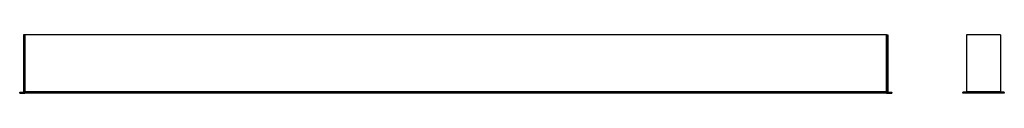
# Model space of a CAD drawing. Header units: millimetres. Extents: x -405 to 896, y 410 to 487.
import ezdxf

# ---------------------------------------------------------------- set-up
doc = ezdxf.new("R2010")
doc.units = ezdxf.units.MM

msp = doc.modelspace()

# ---------------------------------------------------------------- linework, layer by layer
at = {"color": 7, "linetype": 'Continuous', "lineweight": 25}
for p, q in [((-400.5, 487.1), (-400.5, 411.7)), ((-398.5, 487.4), (-400.2, 487.4)), ((-398.5, 411.7), (-398.5, 487.4)), ((740.5, 487.4), (-398.5, 487.4)), ((740.5, 487.1), (-398.5, 487.1)), ((-398.5, 487.1), (-398.5, 411.7)), ((740.5, 487.4), (742.2, 487.4)), ((740.5, 411.7), (740.5, 487.4)), ((740.5, 487.1), (740.5, 411.7)), ((742.5, 487.1), (742.5, 411.7)), ((891.4, 487.4), (846.4, 487.4)), ((846.4, 487.4), (846.4, 487.1)), ((891.4, 487.1), (846.4, 487.1)), ((846.4, 487.1), (846.4, 411.7)), ((891.4, 487.4), (891.4, 487.1)), ((891.4, 487.1), (891.4, 411.7)), ((-405.5, 410.2), (-405.5, 411.1)), ((-405.5, 411.1), (-405.2, 411.1)), ((-405.5, 410.2), (-405.2, 410.2)), ((-405.2, 411.4), (-405.2, 411.1)), ((-405.2, 411.4), (-398.5, 411.4)), ((-398.5, 411.1), (-405.2, 411.1)), ((-405.2, 411.1), (-405.2, 410.2)), ((-405.2, 410.2), (-398.5, 410.2)), ((-405.2, 409.9), (-405.2, 410.2)), ((-398.5, 409.9), (-405.2, 409.9)), ((-400.5, 411.7), (-398.5, 411.7)), ((-398.5, 411.7), (-398.5, 411.4)), ((740.5, 411.7), (-398.5, 411.7)), ((-398.5, 411.4), (-398.5, 411.1)), ((740.5, 411.4), (-398.5, 411.4)), ((-398.5, 411.4), (-398.5, 411.1)), ((740.5, 411.1), (-398.5, 411.1)), ((-398.5, 411.1), (-398.5, 410.2)), ((-398.5, 410.2), (-398.5, 409.9)), ((740.5, 410.2), (-398.5, 410.2)), ((-398.5, 410.2), (-398.5, 409.9)), ((740.5, 409.9), (-398.5, 409.9)), ((740.5, 411.7), (742.5, 411.7)), ((740.5, 411.4), (740.5, 411.7)), ((740.5, 411.4), (747.2, 411.4)), ((740.5, 411.1), (740.5, 411.4)), ((740.5, 411.4), (740.5, 411.1)), ((747.2, 411.1), (740.5, 411.1)), ((740.5, 411.1), (740.5, 410.2)), ((740.5, 410.2), (747.2, 410.2)), ((740.5, 409.9), (740.5, 410.2)), ((740.5, 410.2), (740.5, 409.9)), ((747.2, 409.9), (740.5, 409.9)), ((747.2, 411.4), (747.2, 411.1)), ((747.2, 410.2), (747.2, 411.1)), ((747.2, 411.1), (747.5, 411.1)), ((747.2, 410.2), (747.2, 409.9)), ((747.2, 410.2), (747.5, 410.2)), ((747.5, 411.1), (747.5, 410.2)), ((841.4, 410.2), (841.4, 411.1)), ((841.4, 411.1), (841.7, 411.1)), ((841.4, 411.1), (841.4, 410.2)), ((841.4, 410.2), (841.7, 410.2)), ((841.7, 411.4), (841.7, 411.1)), ((896.1, 411.4), (841.7, 411.4)), ((841.7, 411.4), (841.7, 411.4)), ((841.7, 411.1), (841.7, 410.2)), ((896.1, 411.1), (841.7, 411.1)), ((841.7, 410.2), (841.7, 409.9)), ((896.1, 410.2), (841.7, 410.2)), ((896.1, 409.9), (841.7, 409.9)), ((841.7, 409.9), (841.7, 409.9)), ((891.4, 411.7), (846.4, 411.7)), ((896.1, 411.1), (896.1, 411.4)), ((896.1, 410.2), (896.1, 411.1)), ((896.1, 411.1), (896.4, 411.1)), ((896.1, 409.9), (896.1, 410.2)), ((896.1, 410.2), (896.4, 410.2)), ((896.4, 411.1), (896.4, 410.2))]:
    msp.add_line(p, q, dxfattribs=at)
for centre, start, end in [((-400.2, 487.1), 90, 180), ((742.2, 487.1), 360, 90), ((-405.2, 411.1), 90, 180), ((-405.2, 410.2), 180, 270), ((-400.8, 411.7), 270, 360), ((742.8, 411.7), 180, 270), ((747.2, 411.1), 0, 90), ((747.2, 410.2), 270, 360), ((841.7, 411.1), 90, 180), ((841.7, 411.1), 90, 180), ((841.7, 410.2), 180, 270), ((841.7, 410.2), 180, 270), ((846.1, 411.7), 270, 360), ((891.7, 411.7), 180, 270), ((896.1, 411.1), 360, 90), ((896.1, 410.2), 270, 0)]:
    msp.add_arc(centre, 0.3, start, end, dxfattribs=at)

doc.saveas('drawing.dxf')
